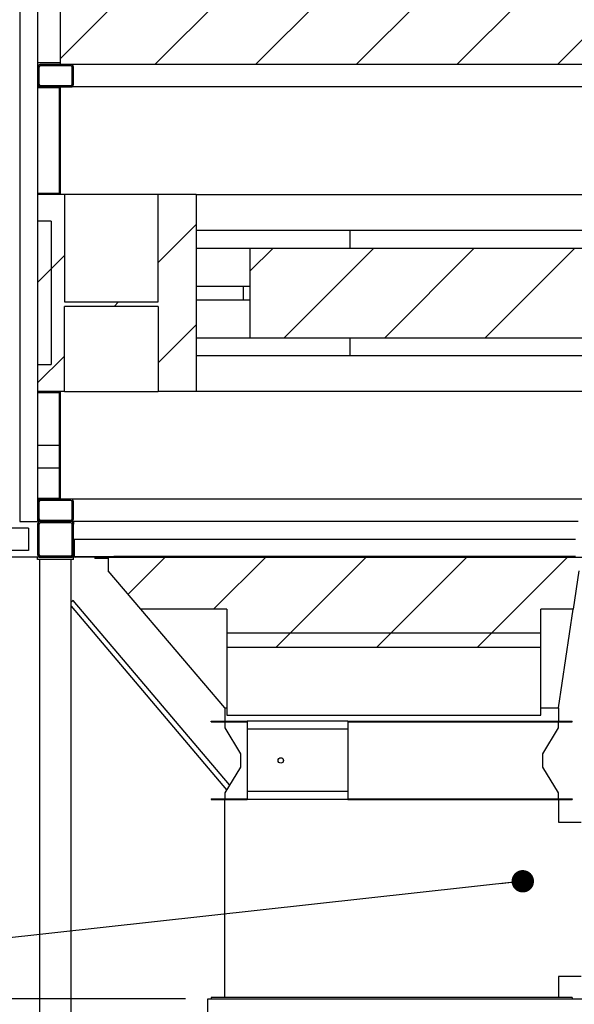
# Model space of a CAD drawing. Header units: millimetres. Extents: x 250 to 59450, y 0 to 41800.
# Tile 10 of 148: x 18375 to 19613, y 4905 to 7103. Entities that reach past the tile are written whole.
import ezdxf

# ---------------------------------------------------------------- set-up
doc = ezdxf.new("R2010")
doc.units = ezdxf.units.MM
doc.header["$LTSCALE"] = 50
doc.linetypes.add('CENTER', pattern=[10.16, 6.35, -1.27, 1.27, -1.27])
for name, color, linetype in [('MASS', 29, 'Continuous'), ('SCHNITT', 5, 'CENTER'), ('TEXT_1', 176, 'Continuous')]:
    doc.layers.add(name, color=color, linetype=linetype)
doc.styles.add('SLDTEXTSTYLE0', font='TXT', dxfattribs={"width": 0.605})
doc.dimstyles.new('SLDDIMSTYLE1', dxfattribs={"dimtxt": 0.18, "dimasz": 50, "dimexe": 0, "dimexo": 0.0625, "dimgap": 0, "dimtad": 0, "dimtih": 1, "dimtoh": 1, "dimdec": 0, "dimrnd": 1e-09, "dimzin": 0, "dimdsep": 46, "dimtxsty": 'Standard', "dimblk1": 'DOT', "dimblk2": 'DOT', "dimsah": 1, "dimcen": 0.09, "dimadec": 0, "dimazin": 0, "dimtfac": 50, "dimtdec": 0, "dimtofl": 0, "dimtmove": 0, "dimatfit": 3, "dimldrblk": 'DOT', "dimfxl": 1, "dimfrac": 2, "dimtolj": 1, "dimtzin": 0, "dimarcsym": 0})
doc.dimstyles.new('SLDDIMSTYLE2', dxfattribs={"dimtxt": 128.415934, "dimasz": 100, "dimexe": 0, "dimexo": 0.0625, "dimgap": 32.103984, "dimtad": 1, "dimdec": 1, "dimrnd": 1e-09, "dimzin": 12, "dimdsep": 46, "dimtxsty": 'SLDTEXTSTYLE0', "dimsah": 1, "dimcen": 0.09, "dimadec": 0, "dimazin": 3, "dimtfac": 1, "dimtdec": 1, "dimtofl": 0, "dimtmove": 0, "dimatfit": 3, "dimfxl": 1, "dimfrac": 2, "dimtolj": 1, "dimtzin": 12, "dimarcsym": 0})

# ---------------------------------------------------------------- blocks, each defined once
blk = doc.blocks.new('_D_108')
at = {"layer": 'MASS'}
for p, q in [((18445.3, 5902.8), (18143.5, 5902.8)), ((18168.5, 4916.8), (18168.5, 5902.8)), ((18745.3, 4916.8), (18143.5, 4916.8))]:
    blk.add_line(p, q, dxfattribs=at)
for points in [[(18168.5, 5902.8), (18143.5, 5802.8), (18193.5, 5802.8)], [(18168.5, 4916.8), (18193.5, 5016.8), (18143.5, 5016.8)]]:
    blk.add_solid(points, dxfattribs=at)
at = {"layer": 'MASS', "insert": (17998, 5262.8), "char_height": 132.29, "attachment_point": 1, "rotation": 90, "style": 'SLDTEXTSTYLE0'}
blk.add_mtext('986', dxfattribs=at)
blk = doc.blocks.new('_D_109')
at = {"layer": 'MASS'}
for p, q in [((21105.3, 7742.8), (24715.3, 7742.8)), ((24690.3, 7742.8), (24690.3, 5902.8)), ((18545.3, 5902.8), (24715.3, 5902.8))]:
    blk.add_line(p, q, dxfattribs=at)
for points in [[(24690.3, 7742.8), (24665.3, 7642.8), (24715.3, 7642.8)], [(24690.3, 5902.8), (24715.3, 6002.8), (24665.3, 6002.8)]]:
    blk.add_solid(points, dxfattribs=at)
at = {"layer": 'MASS', "insert": (24519.8, 6626.8), "char_height": 132.29, "attachment_point": 1, "rotation": 90, "style": 'SLDTEXTSTYLE0'}
blk.add_mtext('1840', dxfattribs=at)
blk = doc.blocks.new('_D_113')
at = {"layer": 'MASS'}
for p, q in [((19515.3, 15282.8), (25415.3, 15282.8)), ((25390.3, 15282.8), (25390.3, 2902.8)), ((23355.3, 2902.8), (25415.3, 2902.8))]:
    blk.add_line(p, q, dxfattribs=at)
for points in [[(25390.3, 15282.8), (25365.3, 15182.8), (25415.3, 15182.8)], [(25390.3, 2902.8), (25415.3, 3002.8), (25365.3, 3002.8)]]:
    blk.add_solid(points, dxfattribs=at)
at = {"layer": 'MASS', "insert": (25219.8, 8847.8), "char_height": 132.29, "attachment_point": 1, "rotation": 90, "style": 'SLDTEXTSTYLE0'}
blk.add_mtext('12380', dxfattribs=at)
blk = doc.blocks.new('_Dot')
at = {"color": 0, "linetype": 'ByBlock', "lineweight": -2}
blk.add_line((-0.5, 0), (-1, 0), dxfattribs=at)
at = {"color": 0, "linetype": 'ByBlock', "const_width": 0.5}
blk.add_lwpolyline([(-0.25, 0, 1), (0.25, 0, 1)], format="xyb", close=True, dxfattribs=at)

msp = doc.modelspace()

# ---------------------------------------------------------------- hatches: boundary and pattern name
at = {"layer": 'SCHNITT', "linetype": 'Continuous', "lineweight": 18}
h = msp.add_hatch(dxfattribs=at)
h.set_pattern_fill('ANSI31', color=256, scale=50, angle=3e-322, style=0)
h.paths.add_polyline_path([(18465.31, 7002.77), (19665.31, 7002.77), (19665.31, 7032.77), (19596.13, 7240.33), (19415.31, 7240.33), (19415.31, 7298.79), (18615.31, 7298.79), (18615.31, 7240.33), (18465.31, 7240.33)], flags=0)
h = msp.add_hatch(dxfattribs=at)
h.set_pattern_fill('ANSI31', color=256, scale=50, angle=3e-322, style=0)
edge = h.paths.add_edge_path(flags=0)
edge.add_line((18495.31, 6958.77), (18495.31, 6996.77))
edge.add_arc((18489.31, 6996.77), 6, 0, 90)
edge.add_line((18489.31, 7002.77), (18421.31, 7002.77))
edge.add_arc((18421.31, 6996.77), 6, 90, 180)
edge.add_line((18415.31, 6996.77), (18415.31, 6958.77))
edge.add_arc((18421.31, 6958.77), 6, 180, 270)
edge.add_line((18421.31, 6952.77), (18489.31, 6952.77))
edge.add_arc((18489.31, 6958.77), 6, 270, 360)
edge = h.paths.add_edge_path(flags=0)
edge.add_arc((18489.31, 6996.77), 3, 0, 90, ccw=False)
edge.add_line((18492.31, 6996.77), (18492.31, 6958.77))
edge.add_arc((18489.31, 6958.77), 3, 270, 360, ccw=False)
edge.add_line((18489.31, 6955.77), (18421.31, 6955.77))
edge.add_arc((18421.31, 6958.77), 3, 180, 270, ccw=False)
edge.add_line((18418.31, 6958.77), (18418.31, 6996.77))
edge.add_arc((18421.31, 6996.77), 3, 90, 180, ccw=False)
edge.add_line((18421.31, 6999.77), (18489.31, 6999.77))
h = msp.add_hatch(dxfattribs=at)
h.set_pattern_fill('ANSI31', color=256, scale=50, angle=3e-322, style=0)
h.paths.add_polyline_path([(18415.31, 6712.77), (18465.31, 6712.77), (18465.31, 6952.77), (18415.31, 6952.77), (18415.31, 6950.77), (18463.31, 6950.77), (18463.31, 6714.77), (18415.31, 6714.77)], flags=0)
h = msp.add_hatch(dxfattribs=at)
h.set_pattern_fill('ANSI31', color=256, scale=50, angle=3e-322, style=0)
h.paths.add_polyline_path([(18769.23, 6272.77), (18769.23, 6712.77), (18684.38, 6712.77), (18684.38, 6472.77), (18475.31, 6472.77), (18475.31, 6712.77), (18415.31, 6712.77), (18415.31, 6652.77), (18445.31, 6652.77), (18445.31, 6332.77), (18415.31, 6332.77), (18415.31, 6272.77), (18475.31, 6272.77), (18475.31, 6462.77), (18684.38, 6462.77), (18684.38, 6272.77)], flags=0)
h = msp.add_hatch(dxfattribs=at)
h.set_pattern_fill('ANSI31', color=256, scale=50, angle=3e-322, style=0)
h.paths.add_polyline_path([(18445.31, 6652.77), (18415.31, 6652.77), (18415.31, 6332.77), (18445.31, 6332.77)], flags=0)
h = msp.add_hatch(dxfattribs=at)
h.set_pattern_fill('ANSI31', color=256, scale=50, angle=3e-322, style=0)
h.paths.add_polyline_path([(20541.66, 6592.77), (18888.97, 6592.77), (18888.97, 6392.77), (20541.66, 6392.77)], flags=0)
h = msp.add_hatch(dxfattribs=at)
h.set_pattern_fill('ANSI31', color=256, scale=50, angle=3e-322, style=0)
h.paths.add_polyline_path([(18888.97, 6507.77), (18874.27, 6507.77), (18874.27, 6477.77), (18888.97, 6477.77)], flags=0)
h = msp.add_hatch(dxfattribs=at)
h.set_pattern_fill('ANSI31', color=256, scale=50, angle=3e-322, style=0)
h.paths.add_polyline_path([(18465.31, 6272.77), (18415.31, 6272.77), (18415.31, 6270.77), (18463.31, 6270.77), (18463.31, 6034.77), (18415.31, 6034.77), (18415.31, 6032.77), (18465.31, 6032.77)], flags=0)
h = msp.add_hatch(dxfattribs=at)
h.set_pattern_fill('ANSI31', color=256, scale=50, angle=3e-322, style=0)
edge = h.paths.add_edge_path(flags=0)
edge.add_line((18421.31, 5982.77), (18489.31, 5982.77))
edge.add_arc((18489.31, 5988.77), 6, 270, 360)
edge.add_line((18495.31, 5988.77), (18495.31, 6026.77))
edge.add_arc((18489.31, 6026.77), 6, 0, 90)
edge.add_line((18489.31, 6032.77), (18421.31, 6032.77))
edge.add_arc((18421.31, 6026.77), 6, 90, 180)
edge.add_line((18415.31, 6026.77), (18415.31, 5988.77))
edge.add_arc((18421.31, 5988.77), 6, 180, 270)
edge = h.paths.add_edge_path(flags=0)
edge.add_arc((18489.31, 5988.77), 3, 270, 360, ccw=False)
edge.add_line((18489.31, 5985.77), (18421.31, 5985.77))
edge.add_arc((18421.31, 5988.77), 3, 180, 270, ccw=False)
edge.add_line((18418.31, 5988.77), (18418.31, 6026.77))
edge.add_arc((18421.31, 6026.77), 3, 90, 180, ccw=False)
edge.add_line((18421.31, 6029.77), (18489.31, 6029.77))
edge.add_arc((18489.31, 6026.77), 3, 0, 90, ccw=False)
edge.add_line((18492.31, 6026.77), (18492.31, 5988.77))
h = msp.add_hatch(dxfattribs=at)
h.set_pattern_fill('ANSI31', color=256, scale=50, angle=3e-322, style=0)
edge = h.paths.add_edge_path(flags=0)
edge.add_line((18421.31, 5902.77), (18489.31, 5902.77))
edge.add_arc((18489.31, 5908.77), 6, 270, 360)
edge.add_line((18495.31, 5908.77), (18495.31, 5976.77))
edge.add_arc((18489.31, 5976.77), 6, 0, 90)
edge.add_line((18489.31, 5982.77), (18421.31, 5982.77))
edge.add_arc((18421.31, 5976.77), 6, 90, 180)
edge.add_line((18415.31, 5976.77), (18415.31, 5908.77))
edge.add_arc((18421.31, 5908.77), 6, 180, 270)
edge = h.paths.add_edge_path(flags=0)
edge.add_arc((18421.31, 5908.77), 3, 180, 270, ccw=False)
edge.add_line((18418.31, 5908.77), (18418.31, 5976.77))
edge.add_arc((18421.31, 5976.77), 3, 90, 180, ccw=False)
edge.add_line((18421.31, 5979.77), (18489.31, 5979.77))
edge.add_arc((18489.31, 5976.77), 3, 0, 90, ccw=False)
edge.add_line((18492.31, 5976.77), (18492.31, 5908.77))
edge.add_arc((18489.31, 5908.77), 3, 270, 360, ccw=False)
edge.add_line((18489.31, 5905.77), (18421.31, 5905.77))
h = msp.add_hatch(dxfattribs=at)
h.set_pattern_fill('ANSI31', color=256, scale=50, angle=3e-322, style=0)
edge = h.paths.add_edge_path(flags=0)
edge.add_line((18495.31, 5942.77), (18495.31, 5906.32))
edge.add_arc((18498.87, 5906.32), 3.55, 180, 270)
edge.add_line((18498.87, 5902.77), (18585.31, 5902.77))
edge.add_line((18585.31, 5902.77), (18585.31, 5904.27))
edge.add_line((18585.31, 5904.27), (18498.87, 5904.27))
edge.add_arc((18498.87, 5906.32), 2.05, 180, 270, ccw=False)
edge.add_line((18496.81, 5906.32), (18496.81, 5942.77))
edge.add_line((18496.81, 5942.77), (18495.31, 5942.77))
h = msp.add_hatch(dxfattribs=at)
h.set_pattern_fill('ANSI31', color=256, scale=50, style=0)
h.paths.add_polyline_path([(18572.81, 5902.77), (18542.81, 5902.77), (18542.81, 5899.77), (18572.81, 5899.77)], flags=0)
h = msp.add_hatch(dxfattribs=at)
h.set_pattern_fill('ANSI31', color=256, scale=50, style=0)
h.paths.add_polyline_path([(19622.81, 5902.77), (18572.81, 5902.77), (18572.81, 5872.77), (18645.93, 5786.71), (18837.81, 5786.71), (18837.81, 5733.78), (19537.81, 5733.78), (19537.81, 5786.71), (19610.16, 5786.71), (19622.81, 5872.77)], flags=0)
h = msp.add_hatch(dxfattribs=at)
h.set_pattern_fill('ANSI31', color=256, scale=50, style=0)
h.paths.add_polyline_path([(18837.81, 5733.78), (18837.81, 5702.02), (19537.81, 5702.02), (19537.81, 5733.78)], flags=0)

# ---------------------------------------------------------------- linework, layer by layer
at = {"color": 136, "linetype": 'Continuous', "lineweight": 25, "true_color": 0x008080}
for p, q in [((18375.31, 7662.77), (18375.31, 5982.77)), ((18415.31, 7662.77), (18415.31, 6996.77)), ((18465.31, 7240.33), (18465.31, 7002.77)), ((18415.31, 6996.77), (18415.31, 6958.77)), ((18418.31, 6996.77), (18418.31, 6958.77)), ((18489.31, 7002.77), (18421.31, 7002.77)), ((18489.31, 6999.77), (18421.31, 6999.77)), ((19665.31, 7002.77), (18465.31, 7002.77)), ((18492.31, 6958.77), (18492.31, 6996.77)), ((18495.31, 6958.77), (18495.31, 6996.77)), ((18415.31, 6958.77), (18415.31, 6952.77)), ((18415.31, 6952.77), (18415.31, 6950.77)), ((18465.31, 6952.77), (18415.31, 6952.77)), ((18463.31, 6950.77), (18415.31, 6950.77)), ((18415.31, 6950.77), (18415.31, 6714.77)), ((18421.31, 6955.77), (18489.31, 6955.77)), ((18421.31, 6952.77), (18489.31, 6952.77)), ((18463.31, 6950.77), (18463.31, 6714.77)), ((18465.31, 6952.77), (18465.31, 6712.77)), ((19661.31, 6952.77), (18489.31, 6952.77)), ((18415.31, 6714.77), (18415.31, 6712.77)), ((18463.31, 6714.77), (18415.31, 6714.77)), ((18415.31, 6712.77), (18415.31, 6652.77)), ((18475.31, 6712.77), (18415.31, 6712.77)), ((18465.31, 6712.77), (18415.31, 6712.77)), ((18475.31, 6712.77), (18475.31, 6472.77)), ((18684.38, 6712.77), (18475.31, 6712.77)), ((18684.38, 6472.77), (18684.38, 6712.77)), ((18769.23, 6712.77), (18684.38, 6712.77)), ((18769.23, 6712.77), (18769.23, 6272.77)), ((18769.23, 6712.77), (19655.31, 6712.77)), ((18445.31, 6652.77), (18415.31, 6652.77)), ((18415.31, 6652.77), (18415.31, 6332.77)), ((18445.31, 6652.77), (18415.31, 6652.77)), ((18445.31, 6652.77), (18445.31, 6332.77)), ((18445.31, 6652.77), (18445.31, 6332.77)), ((18769.23, 6632.77), (19655.31, 6632.77)), ((19111.71, 6632.77), (19111.71, 6592.77)), ((18769.23, 6592.77), (18888.97, 6592.77)), ((18888.97, 6592.77), (18888.97, 6392.77)), ((18888.97, 6592.77), (20541.66, 6592.77)), ((18769.23, 6507.77), (18874.27, 6507.77)), ((18874.27, 6507.77), (18874.27, 6477.77)), ((18874.27, 6507.77), (18888.97, 6507.77)), ((18888.97, 6507.77), (18888.97, 6477.77)), ((18475.31, 6472.77), (18684.38, 6472.77)), ((18684.38, 6462.77), (18475.31, 6462.77)), ((18475.31, 6272.77), (18475.31, 6462.77)), ((18684.38, 6462.77), (18684.38, 6272.77)), ((18769.23, 6477.77), (18874.27, 6477.77)), ((18874.27, 6477.77), (18888.97, 6477.77)), ((18769.23, 6392.77), (18888.97, 6392.77)), ((18888.97, 6392.77), (20541.66, 6392.77)), ((19111.71, 6392.77), (19111.71, 6352.77)), ((19655.31, 6352.77), (18769.23, 6352.77)), ((18415.31, 6332.77), (18415.31, 6272.77)), ((18415.31, 6332.77), (18445.31, 6332.77)), ((18415.31, 6332.77), (18445.31, 6332.77)), ((18475.31, 6272.77), (18415.31, 6272.77)), ((18415.31, 6272.77), (18415.31, 6270.77)), ((18415.31, 6272.77), (18465.31, 6272.77)), ((18415.31, 6270.77), (18463.31, 6270.77)), ((18415.31, 6270.77), (18415.31, 6034.77)), ((18463.31, 6270.77), (18463.31, 6034.77)), ((18465.31, 6272.77), (18465.31, 6032.77)), ((18475.31, 6272.77), (18684.38, 6272.77)), ((18769.23, 6272.77), (18684.38, 6272.77)), ((19655.31, 6272.77), (18769.23, 6272.77)), ((18415.31, 6034.77), (18415.31, 6032.77)), ((18415.31, 6034.77), (18463.31, 6034.77)), ((18415.31, 6032.77), (18465.31, 6032.77)), ((18415.31, 6032.77), (18415.31, 6026.77)), ((18415.31, 6026.77), (18415.31, 5988.77)), ((18418.31, 6026.77), (18418.31, 5988.77)), ((18489.31, 6032.77), (18421.31, 6032.77)), ((18489.31, 6029.77), (18421.31, 6029.77)), ((19661.31, 6032.77), (18489.31, 6032.77)), ((18492.31, 5988.77), (18492.31, 6026.77)), ((18495.31, 5988.77), (18495.31, 6026.77)), ((18375.31, 5982.77), (18381.31, 5982.77)), ((18381.31, 5982.77), (18409.31, 5982.77)), ((18409.31, 5982.77), (18415.31, 5982.77)), ((18415.31, 5988.77), (18415.31, 5982.77)), ((18421.31, 5985.77), (18489.31, 5985.77)), ((18489.31, 5982.77), (18421.31, 5982.77)), ((18421.31, 5982.77), (18489.31, 5982.77)), ((18489.31, 5979.77), (18421.31, 5979.77)), ((19621.31, 5982.77), (18489.31, 5982.77)), ((19621.31, 5982.77), (18495.31, 5982.77)), ((18495.31, 5982.77), (18495.31, 5976.77)), ((18395.31, 5967.77), (16895.31, 5967.77)), ((18395.31, 5967.77), (18395.31, 5917.77)), ((18415.31, 5976.77), (18415.31, 5908.77)), ((18418.31, 5976.77), (18418.31, 5908.77)), ((18492.31, 5908.77), (18492.31, 5976.77)), ((18495.31, 5908.77), (18495.31, 5976.77)), ((18495.31, 5942.77), (18496.81, 5942.77)), ((18495.31, 5906.32), (18495.31, 5942.77)), ((18496.81, 5942.77), (18496.81, 5906.32)), ((19615.31, 5942.77), (18496.81, 5942.77)), ((18395.31, 5917.77), (16895.31, 5917.77)), ((18421.31, 5902.77), (18415.31, 5902.77)), ((18415.31, 5897.77), (18415.31, 5902.77)), ((18495.31, 5897.77), (18415.31, 5897.77)), ((18420.31, 2907.77), (18420.31, 5897.77)), ((18421.31, 5905.77), (18489.31, 5905.77)), ((18421.31, 5902.77), (18489.31, 5902.77)), ((18495.31, 5902.77), (18489.31, 5902.77)), ((18490.31, 2907.77), (18490.31, 5897.77)), ((18495.31, 5906.32), (18495.31, 5904.27)), ((18495.31, 5904.27), (18495.31, 5902.77)), ((18495.97, 5904.27), (18495.31, 5904.27)), ((18495.31, 5897.77), (18495.31, 5902.77)), ((18498.87, 5902.77), (18495.31, 5902.77)), ((18498.87, 5904.27), (18585.31, 5904.27)), ((18585.31, 5902.77), (18498.87, 5902.77)), ((18585.31, 5904.27), (18585.31, 5902.77)), ((19615.31, 5904.27), (18585.31, 5904.27)), ((18494.89, 5806.64), (18490.31, 5802.77)), ((18843.64, 5394.55), (18494.89, 5806.64)), ((18490.31, 5793.48), (18837.06, 5383.75))]:
    msp.add_line(p, q, dxfattribs=at)
at = {"color": 36, "linetype": 'Continuous', "lineweight": 25, "true_color": 0x7c3c04}
for p, q in [((18465.31, 7006.77), (18415.31, 7006.77)), ((18795.31, 3612.77), (18795.31, 4916.77)), ((18795.31, 4916.77), (20635.31, 4916.77))]:
    msp.add_line(p, q, dxfattribs=at)
at = {"color": 7, "linetype": 'Continuous', "lineweight": 25}
for p, q in [((18415.66, 6956.77), (18415.31, 6956.77)), ((18415.66, 6956.77), (18415.31, 6956.77)), ((18415.31, 6954.77), (18416.84, 6954.77)), ((18416.84, 6954.77), (18415.31, 6954.77)), ((18415.31, 6152.77), (18463.31, 6152.77)), ((18415.31, 6102.77), (18463.31, 6102.77)), ((18415.31, 6102.77), (18463.31, 6102.77))]:
    msp.add_line(p, q, dxfattribs=at)
at = {"color": 190, "linetype": 'Continuous', "lineweight": 25, "true_color": 0x8000ff}
for p, q in [((18542.81, 5902.77), (18542.81, 5899.77)), ((18572.81, 5902.77), (18542.81, 5902.77)), ((18572.81, 5899.77), (18542.81, 5899.77)), ((18572.81, 5902.77), (19622.81, 5902.77)), ((18572.81, 5902.77), (18572.81, 5872.77)), ((18572.81, 5902.77), (18572.81, 5899.77)), ((18645.93, 5786.71), (18572.81, 5872.77)), ((19622.81, 5872.77), (19610.16, 5786.71)), ((18837.81, 5786.71), (18645.93, 5786.71)), ((18832.81, 5566.77), (18645.93, 5786.71)), ((18837.81, 5786.71), (18837.81, 5733.78)), ((19610.16, 5786.71), (19537.81, 5786.71)), ((19537.81, 5733.78), (19537.81, 5786.71)), ((19577.81, 5566.77), (19610.16, 5786.71)), ((18837.81, 5733.78), (19537.81, 5733.78)), ((18837.81, 5733.78), (19537.81, 5733.78)), ((18837.81, 5733.78), (18837.81, 5702.02)), ((19537.81, 5702.02), (19537.81, 5733.78)), ((18837.81, 5702.02), (19537.81, 5702.02)), ((18837.81, 5702.02), (18837.81, 5550.32)), ((19537.81, 5550.32), (19537.81, 5702.02)), ((18832.81, 5566.77), (18837.81, 5566.77)), ((18832.81, 5566.77), (18832.81, 5536.77)), ((19537.81, 5566.77), (19577.81, 5566.77)), ((19577.81, 5566.77), (19577.81, 5536.77)), ((18837.81, 5550.32), (19537.81, 5550.32)), ((18802.81, 5536.77), (18882.81, 5536.77)), ((18802.81, 5535.27), (18802.81, 5536.77)), ((18802.81, 5535.27), (18882.81, 5535.27)), ((18832.81, 5535.27), (18832.81, 5521.77)), ((18832.81, 5521.77), (18867.81, 5464.27)), ((19107.81, 5536.77), (18882.81, 5536.77)), ((18882.81, 5536.77), (18882.81, 5521.51)), ((18882.81, 5521.51), (18882.81, 5518.77)), ((19107.81, 5518.77), (18882.81, 5518.77)), ((18882.81, 5518.77), (18882.81, 5514.03)), ((19107.81, 5536.77), (19607.81, 5536.77)), ((19107.81, 5536.77), (19107.81, 5521.51)), ((19107.81, 5535.27), (19607.81, 5535.27)), ((19107.81, 5521.51), (19107.81, 5518.77)), ((19107.81, 5518.77), (19107.81, 5514.03)), ((19542.81, 5464.27), (19577.81, 5521.77)), ((19577.81, 5521.77), (19577.81, 5535.27)), ((19607.81, 5535.27), (19607.81, 5536.77)), ((18882.81, 5514.03), (18882.81, 5384.51)), ((19107.81, 5514.03), (19107.81, 5384.51)), ((18867.81, 5464.27), (18867.81, 5434.27)), ((19542.81, 5434.27), (19542.81, 5464.27)), ((18867.81, 5434.27), (18832.81, 5376.77)), ((19577.81, 5376.77), (19542.81, 5434.27)), ((18802.81, 5363.27), (18802.81, 5361.77)), ((18802.81, 5363.27), (18882.81, 5363.27)), ((18832.81, 5376.77), (18832.81, 5363.27)), ((18882.81, 5384.51), (18882.81, 5379.77)), ((19107.81, 5379.77), (18882.81, 5379.77)), ((18882.81, 5379.77), (18882.81, 5377.03)), ((18882.81, 5377.03), (18882.81, 5361.77)), ((19107.81, 5384.51), (19107.81, 5379.77)), ((19107.81, 5379.77), (19107.81, 5377.03)), ((19107.81, 5377.03), (19107.81, 5361.77)), ((19107.81, 5363.27), (19607.81, 5363.27)), ((19577.81, 5363.27), (19577.81, 5376.77)), ((19607.81, 5363.27), (19607.81, 5361.77)), ((18802.81, 5361.77), (18882.81, 5361.77)), ((18832.81, 4919.77), (18832.81, 5361.77)), ((19107.81, 5361.77), (18882.81, 5361.77)), ((19107.81, 5361.77), (19607.81, 5361.77)), ((19577.81, 5361.77), (19577.81, 5311.77)), ((19577.81, 5311.77), (19627.81, 5311.77)), ((19627.81, 4966.77), (19577.81, 4966.77)), ((19577.81, 4966.77), (19577.81, 4919.77)), ((18802.81, 4919.77), (18802.81, 4916.77)), ((19607.81, 4919.77), (18802.81, 4919.77)), ((19607.81, 4919.77), (19607.81, 4916.77))]:
    msp.add_line(p, q, dxfattribs=at)
msp.add_circle((18957.81, 5449.27), 6, dxfattribs=at)
at = {"color": 136, "linetype": 'Continuous', "lineweight": 25, "true_color": 0x008080}
for centre, radius, start, end in [((18421.31, 6996.77), 6, 90, 180), ((18421.31, 6996.77), 3, 90, 180), ((18489.31, 6996.77), 6, 0, 90), ((18489.31, 6996.77), 3, 0, 90), ((18421.31, 6958.77), 6, 180, 270), ((18421.31, 6958.77), 3, 180, 270), ((18489.31, 6958.77), 3, 270, 0), ((18489.31, 6958.77), 6, 270, 0), ((18421.31, 6026.77), 6, 90, 180), ((18421.31, 6026.77), 3, 90, 180), ((18489.31, 6026.77), 6, 0, 90), ((18489.31, 6026.77), 3, 0, 90), ((18421.31, 5988.77), 6, 180, 270), ((18421.31, 5976.77), 6, 90, 180), ((18421.31, 5988.77), 3, 180, 270), ((18421.31, 5976.77), 3, 90, 180), ((18489.31, 5988.77), 6, 270, 0), ((18489.31, 5988.77), 3, 270, 0), ((18489.31, 5976.77), 6, 0, 90), ((18489.31, 5976.77), 3, 0, 90), ((18421.31, 5908.77), 6, 180, 270), ((18421.31, 5908.77), 3, 180, 270), ((18489.31, 5908.77), 3, 270, 0), ((18489.31, 5908.77), 6, 270, 0), ((18498.87, 5906.32), 3.56, 180, 270), ((18498.87, 5906.32), 2.06, 180, 270)]:
    msp.add_arc(centre, radius, start, end, dxfattribs=at)

# ---------------------------------------------------------------- dimensions: what is measured, and where the dimension line sits
at = {"layer": 'MASS'}
for base, p1, p2, picture, middle in [((25390.31, 2902.77), (19465.31, 15282.77), (23305.31, 2902.77), '_D_113', (25390.31, 9092.77)), ((24690.31, 5902.77), (21055.31, 7742.77), (18495.31, 5902.77), '_D_109', (24690.31, 6822.77)), ((18168.49, 5902.77), (18795.31, 4916.77), (18495.31, 5902.77), '_D_108', (18168.49, 5409.77))]:
    dim = msp.add_linear_dim(base=base, p1=p1, p2=p2, angle=90, dimstyle='SLDDIMSTYLE2', dxfattribs=at)
    dim.commit()
    dim.dimension.update_dxf_attribs({"geometry": picture, "text_midpoint": middle, "dimtype": 160})

# ---------------------------------------------------------------- leaders
at = {"layer": 'TEXT_1'}
msp.add_leader([(19497.81, 5179.52), (17875.19, 5000.51)], dimstyle='SLDDIMSTYLE1', dxfattribs=at)

doc.saveas('drawing.dxf')
